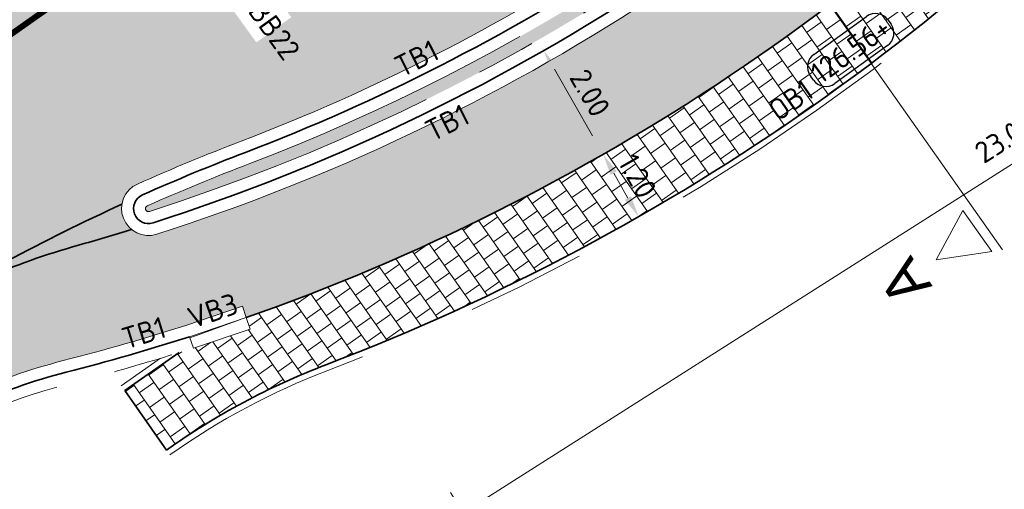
# Model space of a CAD drawing. Header units: metres. Extents: x 191748 to 192615, y 309710 to 310028.
# Tile 67 of 76: x 192242 to 192258, y 309844 to 309852. Entities that reach past the tile are written whole.
import ezdxf
from ezdxf.enums import TextEntityAlignment as Align

# ---------------------------------------------------------------- set-up
doc = ezdxf.new("R2010")
doc.units = ezdxf.units.M
for name, pattern in [('VH-OPSLUITBAND-SO', [10, 4, -2, 2, -2]), ('VH-OPSLUITBAND_100X200', [16, 8, -2, 4, -2]), ('VH-TROTTOIRBAND_180-200', [20, 10, -2, 2, -2, 2, -2])]:
    doc.linetypes.add(name, pattern=pattern)
doc.layers.add('N-WE-VH-GESLOTENVERHARDING_ASFALT_COATING_ROOD-A', color=7, linetype='Continuous', lineweight=9, true_color=0xf2beba)
doc.layers.add('N-WE-VW-MARKERING_PUNTSTUK-G', color=7, linetype='Continuous', lineweight=35, true_color=0xf7f7f7)
for name, color, linetype, lineweight in [('N-WE-VH-KANTLAAG 2 STREKS-G', 170, 'Continuous', 18), ('N-WE-VH-KANTOPSLUITING_OPSLUITBAND_80X200 VOORKANT-G', 1, 'Continuous', 35), ('N-WE-VH-KANTOPSLUITING_OPSLUITBAND_80X200-G', 5, 'VH-OPSLUITBAND-SO', 18), ('N-WE-VH-KANTOPSLUITING_TEKST-T', 7, 'VH-OPSLUITBAND_100X200', 35), ('N-WE-VH-KANTOPSLUITING_TROTTOIRBAND_RWS VOORKANT-G', 2, 'Continuous', 35), ('N-WE-VH-KANTOPSLUITING_TROTTOIRBAND_RWS-G', 6, 'VH-TROTTOIRBAND_180-200', 18), ('N-WE-VH-KANTOPSLUITING_TROTTOIRBAND_RWS_EINDVERLOOPBAND-S', 6, 'Continuous', 25), ('N-WE-VH-KANTVERHARDING-G', 5, 'Continuous', 35), ('N-WE-VH-TEGEL-A', 252, 'Continuous', 9), ('N-WE-VH-VERHARDING_ASFALT-A', 253, 'Continuous', 9), ('N-WE-VW-VERKEERSTEKEN_BORD-T25', 7, 'Continuous', 25), ('X-XX-AL-AANPIJLING_MAATVOERING-S', 6, 'Continuous', 5), ('X-XX-AL-DWARSPROFIEL-S-200', 3, 'Continuous', 18), ('X-XX-AL-HOOGTELABEL-S', 7, 'Continuous', 25), ('X-XX-AL-MAATVOERING-M', 6, 'Continuous', 18)]:
    doc.layers.add(name, color=color, linetype=linetype, lineweight=lineweight)
doc.layers.add('N-WE-VW-MARKERING_30 KM zone-S', color=7, linetype='Continuous', true_color=0xf7f7f7)
doc.styles.add('NLCS-ISO', font='NLCS-ISO.ttf')
doc.styles.add('NLCS-ISO-M200-T18', font='NLCS-ISO.ttf', dxfattribs={"height": 0.36})
doc.styles.get("Standard").update_dxf_attribs({"font": 'arial.ttf'})
doc.dimstyles.new('NLCS-M200-T18-PIJL_L2_H2', dxfattribs={"dimscale": 0.2, "dimtxt": 2.5, "dimasz": 1.8, "dimexe": 2, "dimexo": 2, "dimgap": 0.7, "dimtad": 1, "dimzin": 0, "dimdsep": 46, "dimtxsty": 'NLCS-ISO-M200-T18', "dimcen": 0, "dimdle": 2, "dimclrd": 256, "dimclre": 256, "dimclrt": 7, "dimazin": 0, "dimtfac": 1, "dimtdec": 3, "dimtofl": 0, "dimtmove": 0, "dimatfit": 3, "dimfxl": 2, "dimfxlon": 1, "dimtfillclr": 256, "dimtolj": 1, "dimtzin": 0, "dimlwd": -1, "dimlwe": -1, "dimarcsym": 0})

# ---------------------------------------------------------------- blocks, each defined once
blk = doc.blocks.new('SVH-TROTTOIRBAND EINDVERLOOPBAND_180 200X250_200X120_RECHTS_L1000_HD-MM')
at = {"linetype": 'Continuous', "lineweight": 0}
for p in [(0, 20), (900, 0)]:
    blk.add_line(p, (100, 20), dxfattribs=at)
blk.add_lwpolyline([(1000, 0), (0, 0), (0, 200), (1000, 200)], close=True, dxfattribs=at)
blk = doc.blocks.new('TEKST OB')
at = {"layer": 'N-WE-VH-KANTOPSLUITING_TEKST-T', "style": 'NLCS-ISO'}
blk.add_attdef('TEKST_OPSLUITBANDEN', text='', height=0.36, rotation=0.340705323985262, dxfattribs=at).set_placement((0, 0), align=Align.BOTTOM_CENTER)
blk = doc.blocks.new('TEKST TB')
at = {"layer": 'N-WE-VH-KANTOPSLUITING_TEKST-T', "style": 'NLCS-ISO'}
blk.add_attdef('TEKST_TROTTOIRBANDEN', text='', height=0.36, rotation=0.340705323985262, dxfattribs=at).set_placement((0, 0), align=Align.BOTTOM_CENTER)
blk = doc.blocks.new('TEKST VB')
at = {"layer": 'N-WE-VH-KANTOPSLUITING_TEKST-T', "style": 'NLCS-ISO'}
blk.add_attdef('TEKST_VERLOOPBANDEN', text='', height=0.36, rotation=0.340705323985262, dxfattribs=at).set_placement((0, 0), align=Align.BOTTOM_CENTER)
blk = doc.blocks.new('SAL-HOOGTE-WEGPEIL-200-SO')
for p, q in [((-0.5450000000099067, 0.3024999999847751), (0.5450000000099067, 0.3024999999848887)), ((-0.8000000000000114, -0.04250000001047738), (-0.8000000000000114, 0.04250000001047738)), ((0.8000000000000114, 0.04749999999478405), (0.8000000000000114, -0.04250000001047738)), ((0.5449999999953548, -0.297500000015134), (-0.5449999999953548, -0.297500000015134))]:
    blk.add_line(p, q)
for centre, radius, start, end in [((-0.5450000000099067, 0.04749999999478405), 0.2549999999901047, 90.00000000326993, 180.0000000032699), ((0.5450000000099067, 0.04749999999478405), 0.2549999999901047, 359.9999999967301, 89.99999999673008), ((-0.5449999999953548, -0.04250000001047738), 0.2550000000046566, 180, 270), ((0.5449999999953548, -0.04250000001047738), 0.2550000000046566, 270, 0)]:
    blk.add_arc(centre, radius, start, end)
at = {"style": 'NLCS-ISO'}
blk.add_attdef('HOOGTE', text='', height=0.36, dxfattribs=at).set_placement((0, 0.002499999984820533), align=Align.MIDDLE_CENTER)
blk = doc.blocks.new('*D146')
at = {"layer": 'defpoints', "color": 0, "transparency": 16777216}
for p in [(192250.6203306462, 309851.6700106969), (192251.6133276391, 309849.9339355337), (192251.6303686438, 309849.9436826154)]:
    blk.add_point(p, dxfattribs=at)
at = {"layer": 'X-XX-AL-MAATVOERING-M', "transparency": 16777216}
for p, q in [((192250.637371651, 309851.6797577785), (192250.9845866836, 309851.8783571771)), ((192250.8161111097, 309851.3672642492), (192251.4516291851, 309850.2561761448)), ((192251.6303686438, 309849.9436826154), (192251.9775836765, 309850.142282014))]:
    blk.add_line(p, q, dxfattribs=at)
for points in [[(192250.8681933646, 309851.397054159), (192250.7640288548, 309851.3374743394), (192250.637371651, 309851.6797577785)], [(192251.50371144, 309850.2859660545), (192251.3995469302, 309850.226386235), (192251.6303686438, 309849.9436826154)]]:
    blk.add_solid(points, dxfattribs=at)
at = {"layer": 'X-XX-AL-MAATVOERING-M', "color": 7, "transparency": 16777216, "insert": (192251.4116421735, 309850.9705997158), "char_height": 0.36, "attachment_point": 5, "rotation": 299.7686115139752, "style": 'NLCS-ISO-M200-T18'}
blk.add_mtext('\\A1;2.00', dxfattribs=at)
blk = doc.blocks.new('*D147')
at = {"layer": 'defpoints', "color": 0, "transparency": 16777216}
for p in [(192251.5425321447, 309849.8935480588), (192252.1359770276, 309848.850560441), (192252.2238801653, 309848.9005760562)]:
    blk.add_point(p, dxfattribs=at)
at = {"layer": 'X-XX-AL-MAATVOERING-M', "transparency": 16777216}
for p, q in [((192251.6304352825, 309849.943563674), (192251.9780978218, 309850.141378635)), ((192251.8084687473, 309849.6306673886), (192252.0458467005, 309849.2134723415)), ((192252.2238801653, 309848.9005760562), (192252.5715427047, 309849.0983910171))]:
    blk.add_line(p, q, dxfattribs=at)
for points in [[(192251.8606181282, 309849.6603396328), (192251.7563193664, 309849.6009951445), (192251.6304352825, 309849.943563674)], [(192252.0979960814, 309849.2431445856), (192251.9936973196, 309849.1838000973), (192252.2238801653, 309848.9005760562)]]:
    blk.add_solid(points, dxfattribs=at)
at = {"layer": 'X-XX-AL-MAATVOERING-M', "color": 7, "transparency": 16777216, "insert": (192252.2052877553, 309849.5803218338), "char_height": 0.36, "attachment_point": 5, "rotation": 299.63925075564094, "style": 'NLCS-ISO-M200-T18'}
blk.add_mtext('\\A1;1.20', dxfattribs=at)
blk = doc.blocks.new('*D95')
at = {"layer": 'defpoints', "color": 0, "transparency": 16777216}
for p in [(192264.059955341, 309863.6160215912), (192268.7147960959, 309856.2915501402), (192244.638, 309851.2730000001)]:
    blk.add_point(p, dxfattribs=at)
at = {"layer": 'X-XX-AL-AANPIJLING_MAATVOERING-S', "transparency": 16777216}
for p, q in [((192268.5002488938, 309856.6291438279), (192268.929343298, 309855.9539564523)), ((192249.5966750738, 309844.1416210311), (192268.4109617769, 309856.0984576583)), ((192249.0782935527, 309844.2861222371), (192249.5073879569, 309843.6109348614))]:
    blk.add_line(p, q, dxfattribs=at)
for points in [[(192268.3787796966, 309856.1490967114), (192268.4431438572, 309856.0478186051), (192268.7147960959, 309856.2915501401)], [(192249.5644929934, 309844.1922600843), (192249.628857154, 309844.0909819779), (192249.2928407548, 309843.9485285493)]]:
    blk.add_solid(points, dxfattribs=at)
at = {"layer": 'X-XX-AL-AANPIJLING_MAATVOERING-S', "color": 7, "transparency": 16777216, "insert": (192260.0384331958, 309851.2206929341), "char_height": 0.36, "attachment_point": 5, "rotation": 32.436733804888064, "style": 'NLCS-ISO-M200-T18'}
blk.add_mtext('\\A1;23.00m komverplaatsing', dxfattribs=at)
blk = doc.blocks.new('*U156')
for p, q in [((-64.8718639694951, 0.7999999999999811), (-62.77186396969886, 5.000000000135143)), ((-62.77186396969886, 5.000000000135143), (-60.6718639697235, 0.7999999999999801)), ((51.5615036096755, 4.279917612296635e-15), (-65.2718639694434, 2.666034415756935e-14)), ((-60.67186396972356, 0.7999999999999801), (-64.8718639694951, 0.7999999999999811))]:
    blk.add_line(p, q)
for tag, p in [('A500', (-62.77186396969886, 6.500000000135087)), ('B500', (49.06150360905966, 6.500000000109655))]:
    blk.add_attdef(tag, text='', height=3.499999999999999, rotation=1.387420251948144e-09).set_placement(p, align=Align.CENTER)
blk = doc.blocks.new('*D166')
at = {"layer": 'defpoints', "color": 0, "transparency": 16777216}
for p in [(192244.8935908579, 309855.191126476), (192266.608970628, 309834.4922791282)]:
    blk.add_point(p, dxfattribs=at)
at = {"layer": 'X-XX-AL-MAATVOERING-M', "transparency": 16777216}
blk.add_line((192243.2055820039, 309856.8001168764), (192244.6330063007, 309855.4395126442), dxfattribs=at)
blk.add_solid([(192244.6744039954, 309855.4829434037), (192244.591608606, 309855.3960818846), (192244.8935908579, 309855.191126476)], dxfattribs=at)
at = {"layer": 'X-XX-AL-MAATVOERING-M', "color": 7, "transparency": 16777216, "insert": (192244.0097895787, 309856.4756385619), "char_height": 0.36, "attachment_point": 5, "rotation": 316.37293247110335, "style": 'NLCS-ISO-M200-T18'}
blk.add_mtext('\\A1;R30.00', dxfattribs=at)

msp = doc.modelspace()

# ---------------------------------------------------------------- hatches: boundary and pattern name
at = {"layer": 'N-WE-VH-GESLOTENVERHARDING_ASFALT_COATING_ROOD-A'}
h = msp.add_hatch(color=256, dxfattribs=at)
h.dxf.hatch_style = 1
edge = h.paths.add_edge_path()
edge.add_arc((192244.0243701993, 309849.036280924), 0.4499999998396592, 230.4225353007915, 287.348414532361)
edge.add_arc((192233.6897319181, 309881.2700922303), 34.30000000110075, 287.7710036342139, 307.1700341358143)
edge.add_arc((192233.689733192, 309881.2700932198), 34.30000001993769, 307.1700314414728, 315.9919136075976)
edge.add_arc((192266.8487255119, 309849.2436790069), 11.80000000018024, 120.7354877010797, 136.0055259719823, ccw=False)
edge.add_line((192260.818035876, 309859.3862024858), (192261.6775717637, 309859.8972778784))
edge.add_line((192261.6775717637, 309859.8972778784), (192261.5753566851, 309860.0691850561))
edge.add_line((192261.5753566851, 309860.0691850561), (192270.857, 309865.588))
edge.add_line((192270.857, 309865.588), (192271.6236130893, 309864.2986961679))
edge.add_line((192271.6236130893, 309864.2986961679), (192262.9461587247, 309859.139128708))
edge.add_arc((192268.0569126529, 309850.5437698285), 9.99999999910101, 120.7354877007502, 138.2013745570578)
edge.add_arc((192233.6897319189, 309881.2700922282), 36.09999999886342, 289.36379946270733, 318.2013745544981, ccw=False)
edge.add_line((192245.6592327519, 309847.2121849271), (192245.5955394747, 309847.401771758))
edge.add_line((192245.5955394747, 309847.401771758), (192244.6476053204, 309847.083305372))
edge.add_arc((192233.6839772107, 309881.2912425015), 35.92191676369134, 284.36949514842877, 287.7706307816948, ccw=False)
edge.add_arc((192245.1302455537, 309836.6122301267), 10.19999999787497, 104.3694951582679, 123.9399972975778)
edge.add_arc((192258.1392042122, 309817.2820200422), 33.50000058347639, 123.9399973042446, 125.1354368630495)
edge.add_line((192238.8595800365, 309844.6781170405), (192233.0580172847, 309840.5953475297))
edge.add_arc((192221.6628963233, 309856.7876672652), 19.80000000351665, 291.26296266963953, 305.13543687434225, ccw=False)
edge.add_line((192228.8433443, 309838.3355354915), (192227.0587217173, 309837.6410688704))
edge.add_arc((192234.3842292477, 309818.8161667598), 20.20000000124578, 111.2629626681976, 123.3955080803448)
edge.add_line((192223.2658404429, 309835.6809653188), (192220.6846251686, 309834.0017217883))
edge.add_line((192220.6846251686, 309834.0017217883), (192219.8426701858, 309833.4635931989))
edge.add_arc((192084.1208556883, 310046.7414148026), 252.8000002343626, 300.0404543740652, 302.4711089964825, ccw=False)
edge.add_line((192210.6754033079, 309827.8994933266), (192196.5308240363, 309819.7197953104))
edge.add_line((192196.5308240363, 309819.7197953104), (192192.8295869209, 309817.6371578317))
edge.add_arc((192142.7684716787, 309904.204339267), 99.99996080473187, 298.6623529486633, 300.0404547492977, ccw=False)
edge.add_line((192190.7331580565, 309816.4582224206), (192190.6371805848, 309816.633802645))
edge.add_arc((192142.7686785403, 309904.2026409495), 99.79827117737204, 269.1016171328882, 298.6627164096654, ccw=False)
edge.add_arc((192141.984624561, 309854.2105173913), 49.79999962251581, 267.28177641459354, 269.1017624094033, ccw=False)
edge.add_arc((192146.0156778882, 309939.1148792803), 134.7999999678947, 262.0982203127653, 267.28177642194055, ccw=False)
edge.add_line((192127.4840057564, 309805.5947792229), (192126.5002487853, 309805.7350156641))
edge.add_line((192126.5002487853, 309805.7350156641), (192113.7508740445, 309808.2331677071))
edge.add_arc((192146.0156775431, 309939.1148779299), 134.7999985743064, 255.7287576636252, 256.15163443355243, ccw=False)
edge.add_arc((192146.0156779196, 309939.1148793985), 134.8000000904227, 249.2839910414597, 255.72875766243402, ccw=False)
edge.add_line((192098.3320379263, 309813.0303422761), (192078.8062263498, 309820.4147669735))
edge.add_line((192078.8062263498, 309820.4147669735), (192078.2031537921, 309820.6428416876))
edge.add_arc((192072.6848690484, 309806.0514560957), 15.60000000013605, 69.28399103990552, 186.6211746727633)
edge.add_line((192057.1889176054, 309804.2527096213), (192058.1706189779, 309795.7954884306))
edge.add_line((192058.1706189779, 309795.7954884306), (192059.8562187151, 309781.2742804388))
edge.add_arc((192556.7199951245, 309838.9494718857), 500.2000000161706, 186.6211746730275, 188.2193609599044)
edge.add_line((192061.6580603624, 309767.43918755), (192062.8420816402, 309759.6676848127))
edge.add_line((192062.8420816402, 309759.6676848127), (192061.298320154, 309759.4374529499))
edge.add_line((192061.298320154, 309759.4374529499), (192060.1734683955, 309767.2247424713))
edge.add_arc((192556.7199952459, 309838.9494719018), 501.7000001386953, 186.6211746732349, 188.2193609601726, ccw=False)
edge.add_line((192058.3662233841, 309781.1013240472), (192056.6806236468, 309795.6225320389))
edge.add_line((192056.6806236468, 309795.6225320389), (192055.6989222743, 309804.0797532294))
edge.add_arc((192072.6848690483, 309806.0514560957), 17.10000000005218, 69.28399104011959, 186.6211746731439, ccw=False)
edge.add_line((192078.7337580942, 309822.0458595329), (192079.3368306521, 309821.8177848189))
edge.add_line((192079.3368306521, 309821.8177848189), (192080.1912720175, 309821.4946454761))
edge.add_line((192080.1912720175, 309821.4946454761), (192098.8626422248, 309814.4333601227))
edge.add_arc((192146.015677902, 309939.1148793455), 133.3000000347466, 249.2839910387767, 256.1356227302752)
edge.add_arc((192146.0156779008, 309939.1148793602), 133.3000000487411, 256.1356227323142, 261.6913552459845)
edge.add_arc((192146.0156778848, 309939.1148792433), 133.2999999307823, 261.6913552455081, 267.2817764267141)
edge.add_arc((192141.9846245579, 309854.2105172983), 48.29999952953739, 267.2817764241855, 269.1017624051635)
edge.add_arc((192142.7684526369, 309904.2043734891), 98.299999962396, 269.1017624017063, 300.0462624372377)
edge.add_line((192191.9871735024, 309819.113789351), (192195.6884480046, 309821.1964478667))
edge.add_line((192195.6884480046, 309821.1964478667), (192209.8243640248, 309829.3711359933))
edge.add_arc((192084.1208557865, 310046.7414146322), 251.1000000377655, 300.0404543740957, 303.1985352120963)
edge.add_arc((192233.4902673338, 309818.468291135), 21.69999999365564, 111.2629626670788, 123.19853521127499, ccw=False)
edge.add_line((192225.6207864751, 309838.6910820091), (192228.2993709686, 309839.7334242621))
edge.add_arc((192221.6628963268, 309856.7876672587), 18.29999999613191, 291.2629626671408, 305.1354368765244)
edge.add_line((192232.1947505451, 309841.8220384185), (192237.9963133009, 309845.904807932))
edge.add_arc((192258.1392035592, 309817.2820209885), 34.99999943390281, 123.93999727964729, 125.1354368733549, ccw=False)
edge.add_line((192238.5978501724, 309846.3188160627), (192239.7848766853, 309847.0833405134))
edge.add_arc((192246.077788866, 309836.8657450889), 11.99999999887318, 105.5881973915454, 121.62848938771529, ccw=False)
edge.add_line((192242.8531319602, 309848.4243603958), (192243.7376658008, 309848.6894371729))
at = {"layer": 'N-WE-VH-TEGEL-A'}
h = msp.add_hatch(dxfattribs=at)
h.set_pattern_fill('AVH-TEGEL_300X300_HALFST', color=256, pattern_type=2)
h.set_pattern_definition([(35.13543687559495, (192250.0961266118, 309856.3929900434), (0.1590115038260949, 0.2953224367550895), [0.3, -0.3]), (125.1354368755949, (192250.0961266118, 309856.3929900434), (-0.2453381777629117, -0.1726533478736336), [])])
edge = h.paths.add_edge_path()
edge.add_line((192261.9948439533, 309856.9778993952), (192261.199417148, 309857.8221457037))
edge.add_arc((192268.0569126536, 309850.5437698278), 10.00000000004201, 133.2945835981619, 138.2013745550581)
edge.add_arc((192233.6897319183, 309881.2700922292), 36.10000000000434, 289.38028355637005, 318.2013745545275, ccw=False)
edge.add_line((192245.6690307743, 309847.2156299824), (192245.7353980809, 309847.0269626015))
edge.add_arc((192233.6897319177, 309881.2700922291), 36.30000000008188, 287.3845182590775, 289.380283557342, ccw=False)
edge.add_line((192244.5355525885, 309846.6282364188), (192243.6272994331, 309845.9925859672))
edge.add_line((192243.6272994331, 309845.9925859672), (192244.32394352, 309844.9971816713))
edge.add_arc((192251.2678667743, 309835.2103573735), 11.99999999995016, 110.88874372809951, 125.35636832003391, ccw=False)
edge.add_arc((192233.6897319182, 309881.2700922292), 37.3000000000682, 290.8887437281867, 319.3629376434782)
at = {"layer": 'N-WE-VH-VERHARDING_ASFALT-A'}
h = msp.add_hatch(color=256, dxfattribs=at)
h.dxf.hatch_style = 1
edge = h.paths.add_edge_path(flags=16)
edge.add_arc((192256.0629673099, 309862.0428111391), 0.6999999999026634, 319.3246451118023, 470.9462286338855)
edge.add_arc((192266.6089706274, 309834.4922791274), 30.20000000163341, 110.9462286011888, 139.324645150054)
edge.add_arc((192244.2357352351, 309853.719560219), 0.6999999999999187, 139.3246451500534, 290.9462286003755)
edge.add_arc((192233.6897319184, 309881.270092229), 30.19999999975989, 290.9462286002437, 319.3246451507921)
edge = h.paths.add_edge_path()
edge.add_line((192271.399803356, 309869.0901268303), (192268.5030420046, 309873.6475649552))
edge.add_arc((192346.6804465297, 309747.3577371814), 148.528876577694, 121.7588199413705, 123.1146476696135)
edge.add_arc((192272.6832243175, 309876.2750104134), 8.451975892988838, 212.2700144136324, 213.6258421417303)
edge.add_arc((192402.5677959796, 309659.4185545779), 252.520061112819, 122.8351254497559, 123.3940986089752)
edge.add_arc((192235.9522543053, 309912.1609069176), 50.1999999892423, 291.53972970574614, 303.3941118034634, ccw=False)
edge.add_arc((192266.608970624, 309834.4922791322), 33.2999999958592, 111.5397297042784, 139.3593063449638)
edge.add_arc((192214.6305602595, 309879.1072412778), 35.19999994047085, 316.3056181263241, 319.3593063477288, ccw=False)
edge.add_arc((192239.7560225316, 309855.1015410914), 0.4500000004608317, 199.0613597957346, 316.30561808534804, ccw=False)
edge.add_line((192239.3306963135, 309854.9545798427), (192238.7846379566, 309854.205637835))
edge.add_arc((192228.9930839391, 309861.1428901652), 11.99999999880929, 308.6423843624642, 324.68267635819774, ccw=False)
edge.add_arc((192214.6305602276, 309879.1072412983), 34.99999997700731, 305.13543687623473, 308.6423843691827, ccw=False)
edge.add_line((192234.7734507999, 309850.4844539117), (192228.9983091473, 309846.420277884))
edge.add_arc((192239.5301633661, 309831.4546490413), 18.29999999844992, 125.1354368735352, 139.3354496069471)
edge.add_line((192225.6489243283, 309843.3794636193), (192224.7499105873, 309842.3329547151))
edge.add_arc((192208.2896435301, 309856.4733086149), 21.70000000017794, 303.12842892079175, 319.3354496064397, ccw=False)
edge.add_arc((192084.1208557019, 310046.7414147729), 248.9000002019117, 300.0404543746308, 303.12842891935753, ccw=False)
edge.add_line((192208.7230190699, 309831.2756147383), (192194.5784397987, 309823.0959167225))
edge.add_line((192194.5784397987, 309823.0959167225), (192195.6797847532, 309821.1914379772))
edge.add_line((192195.6797847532, 309821.1914379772), (192209.8243640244, 309829.371135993))
edge.add_arc((192084.1208556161, 310046.7414149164), 251.1000003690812, 300.0404543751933, 303.1985352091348)
edge.add_arc((192233.4902673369, 309818.4682911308), 21.699999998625, 111.26296267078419, 123.19853521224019, ccw=False)
edge.add_line((192225.6207864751, 309838.6910820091), (192228.2993709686, 309839.7334242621))
edge.add_arc((192221.6628963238, 309856.7876672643), 18.30000000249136, 291.2629626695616, 305.1354368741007)
edge.add_line((192232.1947505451, 309841.8220384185), (192237.9963132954, 309845.9048079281))
edge.add_arc((192258.1392039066, 309817.2820204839), 35.00000004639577, 121.62848939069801, 125.13543687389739, ccw=False)
edge.add_arc((192246.0777888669, 309836.8657450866), 12.00000000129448, 105.5881973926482, 121.62848938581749, ccw=False)
edge.add_line((192242.8531319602, 309848.4243603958), (192243.7424453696, 309848.6855414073))
edge.add_arc((192244.0243588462, 309849.0362903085), 0.4500000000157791, 113.9652555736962, 231.2095140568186, ccw=False)
edge.add_arc((192258.1392038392, 309817.2820206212), 35.19999989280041, 110.91156740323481, 113.9652556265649, ccw=False)
edge.add_arc((192233.689731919, 309881.2700922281), 33.29999999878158, 290.911567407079, 317.8296715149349)
edge.add_arc((192295.5759538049, 309825.2134642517), 50.19999999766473, 123.98108625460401, 137.8296715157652, ccw=False)
edge.add_line((192267.5182098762, 309866.8404147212), (192268.354620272, 309867.3921081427))
edge.add_line((192268.354620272, 309867.3921081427), (192268.4647401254, 309867.2251542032))
edge.add_arc((192402.5568029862, 309659.4353357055), 247.2999999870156, 122.02950076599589, 122.83518353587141, ccw=False)
h = msp.add_hatch(color=256, dxfattribs=at)
h.dxf.hatch_style = 1
edge = h.paths.add_edge_path()
edge.add_line((192252.2030045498, 309852.8716990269), (192252.0937817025, 309853.0392411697))
edge.add_arc((192233.6897319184, 309881.2700922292), 33.69999999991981, 290.9115674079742, 303.100839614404, ccw=False)
edge.add_arc((192258.1392038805, 309817.2820205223), 34.79999999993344, 110.9115674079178, 113.9652556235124)
edge.add_arc((192244.0243588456, 309849.0362903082), 0.04999999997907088, 113.9652550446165, 287.7766086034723)
edge.add_arc((192233.6897319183, 309881.2700922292), 33.90000000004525, 287.7766080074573, 303.1008396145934)
edge = h.paths.add_edge_path()
edge.add_line((192254.0506803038, 309854.4163814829), (192254.1715167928, 309854.2570122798))
edge.add_arc((192233.6897319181, 309881.2700922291), 33.90000000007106, 307.1700341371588, 315.9953998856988)
edge.add_arc((192266.8487255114, 309849.2436790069), 12.19999999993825, 120.73548770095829, 135.9953998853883, ccw=False)
edge.add_line((192260.6136057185, 309859.7300168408), (192260.1368235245, 309860.2007197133))
edge.add_arc((192295.5759538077, 309825.2134642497), 49.80000000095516, 135.3676202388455, 137.8296715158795)
edge.add_arc((192233.6897319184, 309881.2700922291), 33.69999999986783, 307.170034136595, 317.8296715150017, ccw=False)
at = {"layer": 'N-WE-VW-MARKERING_PUNTSTUK-G'}
h = msp.add_hatch(color=256, dxfattribs=at)
h.dxf.hatch_style = 1
edge = h.paths.add_edge_path()
edge.add_arc((192244.0243588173, 309849.0362901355), 0.4499999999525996, 170.5241404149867, 231.2094899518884)
edge.add_arc((192233.6897319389, 309881.270092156), 34.09999992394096, 285.58819739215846, 287.1456034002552, ccw=False)
edge.add_arc((192246.077788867, 309836.8657450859), 12.0000000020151, 105.5881973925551, 121.6284893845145)
edge.add_arc((192258.1392038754, 309817.28202053), 34.9999999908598, 114.57997546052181, 121.62848938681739, ccw=False)

# ---------------------------------------------------------------- linework, layer by layer
at = {"layer": 'N-WE-VH-KANTLAAG 2 STREKS-G'}
for points in [[(192268.4647401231, 309867.2251542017), (192268.354620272, 309867.3921081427), (192267.5182098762, 309866.8404147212, 0.06049950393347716), (192258.3701054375, 309858.9145747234, -0.04654501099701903), (192253.809007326, 309854.7351198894, -0.01775707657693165), (192251.8753360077, 309853.3743254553, -0.05323593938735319), (192245.575387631, 309850.1634821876, 0.01332501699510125), (192243.8415766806, 309849.44749668, 0.947401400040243), (192244.1617467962, 309848.6077759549, 0.06696440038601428), (192252.4214502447, 309852.5366147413, 0.01775707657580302), (192254.4131897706, 309853.9382738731, 0.0385269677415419), (192258.3611740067, 309857.4413292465, -0.0666825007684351), (192260.8180358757, 309859.3862024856), (192261.6775717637, 309859.8972778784), (192261.5753566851, 309860.069185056)], [(192219.8426701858, 309833.4635931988), (192220.6846251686, 309834.0017217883, 0.003045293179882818), (192223.2658404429, 309835.6809653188, -0.05298772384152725), (192227.0587217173, 309837.6410688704), (192228.8433443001, 309838.3355354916, 0.06060412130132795), (192233.0580172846, 309840.5953475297), (192238.8595800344, 309844.678117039, -0.005216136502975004), (192239.4353367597, 309845.074381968, -0.08560236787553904), (192242.59893885, 309846.4931453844, 0.01484084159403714), (192244.6476053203, 309847.083305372), (192245.5955394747, 309847.401771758), (192245.6592327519, 309847.2121849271)]]:
    msp.add_lwpolyline(points, format="xyb", dxfattribs=at)
at = {"layer": 'N-WE-VH-KANTOPSLUITING_OPSLUITBAND_80X200 VOORKANT-G'}
msp.add_lwpolyline([(192272.0835809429, 309863.5251138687), (192264.2248171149, 309858.8523353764, 0.08145703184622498), (192261.9948439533, 309856.9778993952, -0.1248853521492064), (192246.9892132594, 309846.4216518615, 0.06321090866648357), (192244.3239435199, 309844.9971816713)], format="xyb", dxfattribs=at)
msp.add_lwpolyline([(192243.6272994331, 309845.9925859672), (192244.5355525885, 309846.6282364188)], dxfattribs=at)
at = {"layer": 'N-WE-VH-KANTOPSLUITING_OPSLUITBAND_80X200-G', "flags": 128}
msp.add_lwpolyline([(192272.1346884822, 309863.4391602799), (192264.2759246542, 309858.7663817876, 0.0814570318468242), (192262.0707289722, 309856.9127728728, -0.1248853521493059), (192247.0248687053, 309846.3282244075, 0.0632109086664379), (192244.381809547, 309844.9156248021, 0.0632109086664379)], format="xyb", dxfattribs=at)
msp.add_lwpolyline([(192243.5699608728, 309846.0745145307), (192244.2239434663, 309846.5322110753)], dxfattribs=at)
at = {"layer": 'N-WE-VH-KANTOPSLUITING_TROTTOIRBAND_RWS VOORKANT-G'}
for points in [[(192251.9845588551, 309853.2067833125, -0.05323593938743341), (192245.6467729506, 309849.9766557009, 0.01332501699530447), (192243.9228131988, 309849.2647382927, 0.9474014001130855), (192244.1006854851, 309848.7982267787, 0.06696440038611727), (192252.3122273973, 309852.7041568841, 0.06688518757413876)], [(192220.7926661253, 309833.8334150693, 0.003045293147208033), (192223.3759235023, 309835.5139871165, -0.05298772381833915), (192227.1312514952, 309837.4546837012), (192228.9158740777, 309838.1491503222, 0.06060412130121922), (192233.1731195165, 309840.4317887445), (192238.9746822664, 309844.5145582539, -0.005216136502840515), (192239.547001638, 309844.908457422, -0.08560236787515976), (192242.6485723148, 309846.2994019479, 0.01486919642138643), (192244.7112985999, 309846.8937185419)]]:
    msp.add_lwpolyline(points, format="xyb", dxfattribs=at)
at = {"layer": 'N-WE-VH-KANTOPSLUITING_TROTTOIRBAND_RWS-G', "ltscale": 0.5}
msp.add_lwpolyline([(192252.0937817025, 309853.0392411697, -0.05323593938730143), (192245.7181582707, 309849.7898292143, 0.01332501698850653), (192244.0040497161, 309849.0819799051, 0.9474014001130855), (192244.0396241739, 309848.9886776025, 0.06696440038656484), (192252.2030045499, 309852.8716990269)], format="xyb", dxfattribs=at)
at = {"layer": 'N-WE-VH-KANTOPSLUITING_TROTTOIRBAND_RWS-G', "ltscale": 0.5, "flags": 128}
msp.add_lwpolyline([(192220.9007070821, 309833.6651083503, 0.003045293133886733), (192223.4860065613, 309835.3470089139, -0.05298772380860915), (192227.2037812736, 309837.2682985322), (192228.9884038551, 309837.9627651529, 0.06060412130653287), (192233.2882217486, 309840.2682299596), (192239.0897844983, 309844.3509994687, -0.005216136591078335), (192239.6586665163, 309844.7425328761, -0.08560236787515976), (192242.6982057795, 309846.1056585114, 0.01488846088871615), (192244.7750229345, 309846.7041216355)], format="xyb", dxfattribs=at)
at = {"layer": 'N-WE-VH-KANTVERHARDING-G'}
msp.add_lwpolyline([(192271.6236130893, 309864.2986961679), (192262.9461587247, 309859.139128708, 0.07635718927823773), (192260.6019927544, 309857.208915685, -0.1264959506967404), (192245.6592327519, 309847.2121849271)], format="xyb", dxfattribs=at)
msp.add_lwpolyline([(192243.6272994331, 309845.9925859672), (192244.32394352, 309844.9971816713)], dxfattribs=at)
at = {"layer": 'N-WE-VW-MARKERING_30 KM zone-S', "const_width": 0.1}
msp.add_lwpolyline([(192242.3614955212, 309852.4005899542), (192234.1835562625, 309846.6454783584)], dxfattribs=at)
at = {"layer": 'N-WE-VW-MARKERING_PUNTSTUK-G'}
for centre, radius, start in [((192258.1392038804, 309817.2820205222), 35, 114.5799755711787), ((192246.0777888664, 309836.8657450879), 12, 105.588197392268)]:
    msp.add_arc(centre, radius, start, 121.6284893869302, dxfattribs=at)
at = {"layer": 'N-WE-VW-MARKERING_PUNTSTUK-G', "color": 255}
msp.add_arc((192233.6897319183, 309881.2700922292), 34.1, 285.588197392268, 287.1456037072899, dxfattribs=at)

# ---------------------------------------------------------------- block references
at = {"layer": 'N-WE-VH-KANTOPSLUITING_TEKST-T'}
for name, p, rotation, values in [('TEKST TB', (192248.6394720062, 309851.2908448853), 26.50403892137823, {'TEKST_TROTTOIRBANDEN': 'TB1'}), ('TEKST OB', (192254.9340124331, 309850.611153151), 34.71897427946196, {'TEKST_OPSLUITBANDEN': 'OB1'}), ('TEKST TB', (192249.1506379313, 309850.215923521), 26.48112333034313, {'TEKST_TROTTOIRBANDEN': 'TB1'}), ('TEKST VB', (192245.1923460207, 309847.0553304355), 18.57020373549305, {'TEKST_VERLOOPBANDEN': 'VB3'}), ('TEKST TB', (192244.0298964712, 309846.6826523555), 16.64441436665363, {'TEKST_TROTTOIRBANDEN': 'TB1'})]:
    msp.add_blockref(name, p, dxfattribs=dict(at, rotation=rotation)).add_auto_attribs(values)
at = {"layer": 'N-WE-VH-KANTOPSLUITING_TROTTOIRBAND_RWS_EINDVERLOOPBAND-S', "xscale": -0.001, "yscale": 0.0009999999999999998, "zscale": 0.001, "rotation": 198.5702037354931}
msp.add_blockref('SVH-TROTTOIRBAND EINDVERLOOPBAND_180 200X250_200X120_RECHTS_L1000_HD-MM', (192244.7112985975, 309846.8937185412), dxfattribs=at)
at = {"layer": 'X-XX-AL-HOOGTELABEL-S', "rotation": 35.77916000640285}
msp.add_blockref('SAL-HOOGTE-WEGPEIL-200-SO', (192255.7732999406, 309851.6877306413), dxfattribs=at).add_auto_attribs({'HOOGTE': '126.56+'})

# ---------------------------------------------------------------- dimensions: what is measured, and where the dimension line sits
at = {"layer": 'X-XX-AL-MAATVOERING-M'}
for p1, p2, distance, picture, middle in [((192250.6203306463, 309851.6700106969), (192251.6133276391, 309849.9339355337), 0.01963164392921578, '*D146', (192251.4116421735, 309850.9705997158)), ((192251.5425321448, 309849.8935480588), (192252.1359770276, 309848.850560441), 0.10113616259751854, '*D147', (192252.2052877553, 309849.5803218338))]:
    dim = msp.add_aligned_dim(p1=p1, p2=p2, distance=distance, dimstyle='NLCS-M200-T18-PIJL_L2_H2', dxfattribs=at)
    dim.commit()
    dim.dimension.update_dxf_attribs({"geometry": picture, "text_midpoint": middle})

# ---------------------------------------------------------------- next in the draw order: texts
at = {"layer": 'N-WE-VW-VERKEERSTEKEN_BORD-T25', "insert": (192245.397953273, 309853.3337237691), "char_height": 0.36, "width": 1.303571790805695, "attachment_point": 1, "rotation": 305.87887891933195, "style": 'NLCS-ISO', "bg_fill": 3, "box_fill_scale": 1.5, "bg_fill_color": 256, "bg_fill_transparency": 0}
msp.add_mtext('D02rBB22', dxfattribs=at)

# ---------------------------------------------------------------- next in the draw order: block references
at = {"layer": 'X-XX-AL-DWARSPROFIEL-S-200'}
ref = msp.add_blockref('*U156', (192250.7977029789, 309859.020447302), dxfattribs=dict(at, xscale=0.2000000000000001, yscale=0.2000000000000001, zscale=0.2000000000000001, rotation=125.1354368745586))
ref.add_attrib('A500', 'A', dxfattribs={"layer": '0', "height": 0.6999999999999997, "rotation": 125.1354368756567}).set_placement((192256.9597525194, 309848.0053929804), align=Align.CENTER)

# ---------------------------------------------------------------- next in the draw order: dimensions: what is measured, and where the dimension line sits
at = {"layer": 'X-XX-AL-AANPIJLING_MAATVOERING-S'}
dim = msp.add_linear_dim(base=(192268.7147960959, 309856.2915501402), p1=(192244.6379999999, 309851.273), p2=(192264.059955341, 309863.6160215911), angle=32.43673380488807, text='23.00m komverplaatsing', dimstyle='NLCS-M200-T18-PIJL_L2_H2', dxfattribs=at)
dim.commit()
dim.dimension.update_dxf_attribs({"geometry": '*D95', "text_midpoint": (192260.2390348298, 309850.905042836), "dimtype": 160})
at = {"layer": 'X-XX-AL-MAATVOERING-M'}
dim = msp.add_radius_dim(center=(192266.608970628, 309834.4922791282), mpoint=(192244.8935908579, 309855.191126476), dimstyle='NLCS-M200-T18-PIJL_L2_H2', dxfattribs=at)
dim.commit()
dim.dimension.update_dxf_attribs({"geometry": '*D166', "text_midpoint": (192244.0097895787, 309856.4756385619)})

doc.saveas('drawing.dxf')
